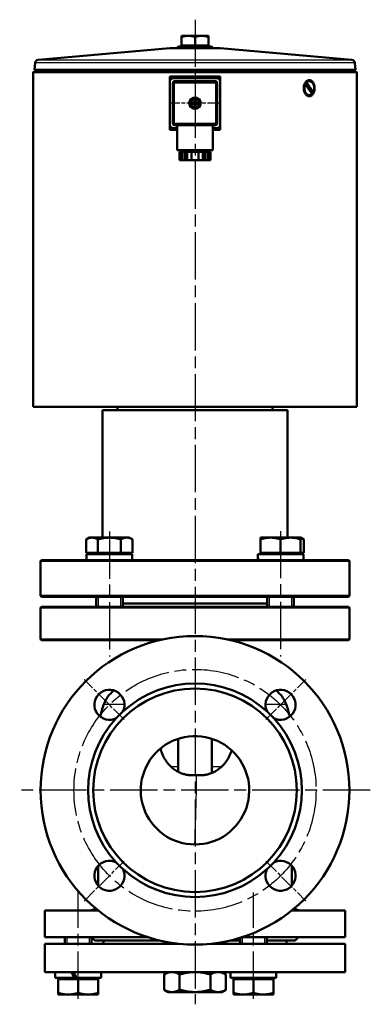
# Model space of a CAD drawing. Header units: millimetres. Extents: x 75 to 873, y 253 to 1203.
# Tile 4 of 4: x 663 to 873, y 612 to 1203. Entities that reach past the tile are written whole.
import ezdxf

# ---------------------------------------------------------------- set-up
doc = ezdxf.new("R2010")
doc.units = ezdxf.units.MM
doc.header["$LTSCALE"] = 5
doc.linetypes.add('CHAIN', pattern=[0.3543, 0.2362, -0.0295, 0.0591, -0.0295])
for name, color, linetype, lineweight in [('Gewinde(DIN)', 3, 'Continuous', 25), ('Mittellinie(DIN)', 4, 'CHAIN', 25), ('Mittelpunktmarkierung(DIN)', 4, 'CHAIN', 25), ('Sichtbare Kanten(DIN)', 7, 'Continuous', 50), ('Sichtbare tangentiale Kanten(DIN)', 3, 'Continuous', 25)]:
    doc.layers.add(name, color=color, linetype=linetype, lineweight=lineweight)

msp = doc.modelspace()

# ---------------------------------------------------------------- linework, layer by layer
at = {"layer": 'Gewinde(DIN)'}
for p, q in [((709.98, 856.78), (709.98, 850.78)), ((723.57, 850.78), (723.57, 856.78)), ((812.51, 856.78), (812.51, 850.78)), ((826.1, 850.78), (826.1, 856.78)), ((691.24, 652.78), (691.24, 648.78)), ((704.83, 648.78), (704.83, 652.78)), ((796.24, 652.68), (796.24, 648.78)), ((809.83, 648.78), (809.83, 652.78))]:
    msp.add_line(p, q, dxfattribs=at)
at = {"layer": 'Mittellinie(DIN)', "linetype": 'CHAIN', "ltscale": 23.990969}
for p, q in [((716.77, 895.98), (716.77, 821.01)), ((819.3, 896.2), (819.3, 821.01)), ((698.04, 615.78), (698.04, 679.55)), ((803.04, 615.78), (803.04, 679.55))]:
    msp.add_line(p, q, dxfattribs=at)
msp.add_circle((768.04, 740.78), 72.5, dxfattribs=at)
at = {"layer": 'Mittelpunktmarkierung(DIN)', "linetype": 'CHAIN', "ltscale": 23.990969}
for p, q in [((768.04, 1202.84), (768.04, 612.44)), ((873.04, 740.78), (663.04, 740.78))]:
    msp.add_line(p, q, dxfattribs=at)
at = {"layer": 'Mittelpunktmarkierung(DIN)', "linetype": 'CHAIN', "ltscale": 6.978282}
for p, q in [((768.04, 1168.48), (768.04, 1137.08)), ((783.74, 1152.78), (752.34, 1152.78))]:
    msp.add_line(p, q, dxfattribs=at)
at = {"layer": 'Mittelpunktmarkierung(DIN)', "linetype": 'CHAIN', "ltscale": 7.55611}
for p, q in [((725.61, 783.21), (701.57, 807.25)), ((810.46, 783.21), (834.51, 807.25)), ((701.57, 674.31), (725.61, 698.35)), ((810.46, 698.35), (834.51, 674.31))]:
    msp.add_line(p, q, dxfattribs=at)
at = {"layer": 'Sichtbare Kanten(DIN)'}
for p, q in [((760.04, 1192.47), (760.04, 1193.19)), ((764.04, 1193.19), (760.04, 1193.19)), ((772.04, 1193.19), (764.04, 1193.19)), ((776.04, 1193.19), (772.04, 1193.19)), ((776.04, 1193.19), (776.04, 1192.47)), ((758.12, 1186.78), (757.54, 1185.78)), ((758.12, 1186.78), (777.96, 1186.78)), ((760.04, 1187.39), (760.04, 1192.47)), ((768.04, 1187.39), (760.04, 1187.39)), ((760.72, 1187.39), (760.72, 1186.78)), ((768.04, 1187.39), (768.04, 1192.47)), ((776.04, 1187.39), (768.04, 1187.39)), ((775.35, 1187.39), (775.35, 1186.78)), ((776.04, 1187.39), (776.04, 1192.47)), ((777.96, 1186.78), (778.54, 1185.78)), ((752.95, 1185.78), (674.05, 1178.79)), ((753.13, 1185.78), (782.95, 1185.78)), ((783.13, 1185.78), (862.03, 1178.79)), ((672.23, 1176.93), (671.94, 1172.78)), ((863.85, 1176.93), (864.14, 1172.78)), ((671.69, 1171.78), (671.19, 1171.28)), ((864.89, 1171.28), (671.19, 1171.28)), ((671.19, 970.78), (671.19, 1171.28)), ((671.69, 1171.78), (864.39, 1171.78)), ((671.94, 1172.78), (864.14, 1172.78)), ((672.94, 1172.72), (671.94, 1172.78)), ((672.94, 1172.72), (863.14, 1172.72)), ((673.54, 1172.72), (673.54, 1171.78)), ((862.54, 1172.72), (862.54, 1171.78)), ((863.14, 1172.72), (864.14, 1172.78)), ((864.39, 1171.78), (864.89, 1171.28)), ((864.89, 970.78), (864.89, 1171.28)), ((783.04, 1168.78), (753.04, 1168.78)), ((753.04, 1165.78), (753.04, 1168.78)), ((753.04, 1165.78), (753.04, 1139.78)), ((754.79, 1165.03), (754.79, 1140.53)), ((781.04, 1167.78), (755.04, 1167.78)), ((780.29, 1166.03), (755.79, 1166.03)), ((781.29, 1140.53), (781.29, 1165.03)), ((783.04, 1168.78), (783.04, 1165.78)), ((783.04, 1139.78), (783.04, 1165.78)), ((834.03, 1164.13), (833.67, 1164.13)), ((838.2, 1158.35), (834.03, 1164.13)), ((837.61, 1160), (834.27, 1164.64)), ((834.42, 1165.21), (834.77, 1165.21)), ((834.77, 1165.21), (838.95, 1159.43)), ((836.49, 1165.98), (836.13, 1165.98)), ((836.49, 1157.58), (836.13, 1157.58)), ((838.95, 1159.43), (838.59, 1159.43)), ((765.31, 1153.13), (765.71, 1153.13)), ((765.71, 1152.43), (765.31, 1152.43)), ((765.71, 1153.13), (767.69, 1153.13)), ((767.69, 1152.43), (765.71, 1152.43)), ((767.69, 1155.1), (767.69, 1155.51)), ((767.69, 1153.13), (767.69, 1155.1)), ((767.69, 1150.46), (767.69, 1152.43)), ((768.39, 1155.51), (768.39, 1155.1)), ((768.39, 1155.1), (768.39, 1153.13)), ((768.39, 1153.13), (770.36, 1153.13)), ((768.39, 1152.43), (768.39, 1150.46)), ((770.36, 1152.43), (768.39, 1152.43)), ((770.36, 1153.13), (770.77, 1153.13)), ((770.77, 1152.43), (770.36, 1152.43)), ((767.69, 1150.05), (767.69, 1150.46)), ((768.39, 1150.46), (768.39, 1150.05)), ((753.04, 1136.78), (753.04, 1139.78)), ((755.79, 1139.53), (768.04, 1139.53)), ((757.29, 1139.53), (757.29, 1124.53)), ((768.04, 1139.53), (780.29, 1139.53)), ((778.79, 1139.53), (778.79, 1124.53)), ((783.04, 1139.78), (783.04, 1136.78)), ((753.04, 1136.78), (757.29, 1136.78)), ((755.04, 1137.78), (757.29, 1137.78)), ((778.79, 1137.78), (781.04, 1137.78)), ((778.79, 1136.78), (783.04, 1136.78)), ((778.79, 1124.53), (757.29, 1124.53)), ((760.11, 1123.53), (758.8, 1123.53)), ((758.8, 1123.53), (758.8, 1118.53)), ((760.54, 1123.53), (760.11, 1123.53)), ((760.11, 1118.53), (760.11, 1123.53)), ((762.11, 1123.53), (760.54, 1123.53)), ((760.54, 1118.53), (760.54, 1123.53)), ((761.04, 1124.53), (761.04, 1123.53)), ((763.42, 1123.53), (762.11, 1123.53)), ((762.11, 1123.53), (762.11, 1118.53)), ((766.04, 1123.53), (763.42, 1123.53)), ((763.42, 1123.53), (763.42, 1118.53)), ((770.04, 1123.53), (766.04, 1123.53)), ((766.04, 1118.53), (766.04, 1123.53)), ((772.66, 1123.53), (770.04, 1123.53)), ((770.04, 1123.53), (770.04, 1118.53)), ((773.97, 1123.53), (772.66, 1123.53)), ((772.66, 1123.53), (772.66, 1118.53)), ((775.53, 1123.53), (773.97, 1123.53)), ((773.97, 1118.53), (773.97, 1123.53)), ((775.04, 1124.53), (775.04, 1123.53)), ((775.97, 1123.53), (775.53, 1123.53)), ((775.53, 1118.53), (775.53, 1123.53)), ((777.28, 1123.53), (775.97, 1123.53)), ((775.97, 1123.53), (775.97, 1118.53)), ((777.28, 1123.53), (777.28, 1118.53)), ((758.8, 1118.53), (760.11, 1118.53)), ((760.54, 1118.53), (760.11, 1118.53)), ((762.11, 1118.53), (760.54, 1118.53)), ((762.11, 1118.53), (763.42, 1118.53)), ((763.42, 1118.53), (766.04, 1118.53)), ((770.04, 1118.53), (766.04, 1118.53)), ((770.04, 1118.53), (772.66, 1118.53)), ((772.66, 1118.53), (773.97, 1118.53)), ((775.53, 1118.53), (773.97, 1118.53)), ((775.97, 1118.53), (775.53, 1118.53)), ((775.97, 1118.53), (777.28, 1118.53)), ((671.19, 970.78), (864.89, 970.78)), ((823.54, 968.78), (712.54, 968.78)), ((712.54, 968.78), (712.54, 892.28)), ((721.54, 970.78), (721.54, 968.78)), ((814.54, 970.78), (814.54, 968.78)), ((823.54, 968.78), (823.54, 892.28)), ((704.77, 892.28), (702.92, 891.21)), ((706.38, 892.28), (704.77, 892.28)), ((716.77, 892.28), (706.38, 892.28)), ((727.17, 892.28), (716.77, 892.28)), ((728.77, 892.28), (727.17, 892.28)), ((728.77, 892.28), (730.63, 891.21)), ((807.3, 891.21), (807.3, 892.28)), ((813.3, 892.28), (807.3, 892.28)), ((825.3, 892.28), (813.3, 892.28)), ((831.3, 892.28), (825.3, 892.28)), ((831.3, 892.28), (831.3, 891.21)), ((831.3, 892.28), (833.16, 891.21)), ((702.92, 883.08), (702.92, 891.21)), ((709.84, 883.08), (709.84, 891.21)), ((723.7, 883.08), (723.7, 891.21)), ((730.63, 883.08), (730.63, 891.21)), ((807.3, 883.08), (807.3, 891.21)), ((819.3, 883.08), (819.3, 891.21)), ((831.3, 883.08), (831.3, 891.21)), ((833.16, 883.08), (833.16, 891.21)), ((709.84, 883.08), (702.92, 883.08)), ((730.47, 882.28), (703.07, 882.28)), ((703.07, 882.28), (703.07, 878.78)), ((705.77, 883.08), (705.77, 882.28)), ((723.7, 883.08), (709.84, 883.08)), ((730.63, 883.08), (723.7, 883.08)), ((727.77, 883.08), (727.77, 882.28)), ((730.47, 882.28), (730.47, 878.78)), ((805.6, 881.07), (805.6, 878.78)), ((833, 882.28), (805.62, 882.28)), ((819.3, 883.08), (807.3, 883.08)), ((808.3, 883.08), (808.3, 882.28)), ((831.3, 883.08), (819.3, 883.08)), ((830.3, 883.08), (830.3, 882.28)), ((833.16, 883.08), (831.3, 883.08)), ((833, 882.28), (833, 878.78)), ((676.04, 878.78), (675.54, 878.28)), ((860.54, 878.28), (675.54, 878.28)), ((675.54, 857.28), (675.54, 878.28)), ((676.04, 878.78), (860.04, 878.78)), ((860.04, 878.78), (860.54, 878.28)), ((860.54, 857.28), (860.54, 878.28)), ((675.54, 857.28), (860.54, 857.28)), ((676.04, 856.78), (675.54, 857.28)), ((860.04, 856.78), (676.04, 856.78)), ((708.77, 856.78), (708.77, 850.78)), ((724.77, 856.78), (724.77, 850.78)), ((811.3, 856.78), (811.3, 850.78)), ((827.3, 856.78), (827.3, 850.78)), ((860.04, 856.78), (860.54, 857.28)), ((676.04, 850.78), (675.54, 850.28)), ((860.54, 850.28), (675.54, 850.28)), ((675.54, 831.28), (675.54, 850.28)), ((676.04, 850.78), (860.04, 850.78)), ((811.3, 852.78), (724.77, 852.78)), ((860.04, 850.78), (860.54, 850.28)), ((860.54, 831.28), (860.54, 850.28)), ((675.54, 831.28), (748.91, 831.28)), ((676.04, 830.78), (675.54, 831.28)), ((746.68, 830.78), (676.04, 830.78)), ((744.79, 830.78), (744.79, 830.31)), ((787.17, 831.28), (860.54, 831.28)), ((860.04, 830.78), (789.4, 830.78)), ((791.29, 830.78), (791.29, 830.31)), ((860.04, 830.78), (860.54, 831.28)), ((758.04, 771.7), (758.04, 751.78)), ((778.04, 771.7), (778.04, 751.09)), ((765.73, 749.78), (768.8, 749.78)), ((768.8, 749.78), (771.79, 749.78)), ((710.04, 683.54), (710.04, 695.48)), ((826.04, 683.54), (826.04, 695.48)), ((678.04, 668.78), (709.97, 668.78)), ((678.04, 668.78), (678.04, 652.78)), ((826.11, 668.78), (858.04, 668.78)), ((858.04, 668.78), (858.04, 652.78)), ((678.04, 652.78), (739.54, 652.78)), ((690.04, 648.78), (690.04, 652.78)), ((708.04, 650.78), (706.04, 652.78)), ((706.04, 648.78), (706.04, 652.78)), ((708.04, 650.78), (746.68, 650.78)), ((713.14, 648.78), (713.14, 650.78)), ((789.4, 650.78), (795.04, 650.78)), ((795.04, 648.78), (795.04, 652.31)), ((796.54, 652.78), (858.04, 652.78)), ((811.04, 648.78), (811.04, 652.78)), ((811.04, 650.78), (828.04, 650.78)), ((822.94, 648.78), (822.94, 650.78)), ((828.04, 650.78), (830.04, 652.78)), ((678.04, 648.78), (758.43, 648.78)), ((678.04, 631.78), (678.04, 648.78)), ((777.64, 648.78), (858.04, 648.78)), ((858.04, 631.78), (858.04, 648.78)), ((678.04, 631.78), (858.04, 631.78)), ((684.34, 631.78), (684.34, 628.28)), ((711.74, 631.78), (711.74, 628.28)), ((752.04, 631.78), (749.56, 630.35)), ((784.04, 631.78), (786.51, 630.35)), ((789.34, 631.78), (789.34, 628.28)), ((816.74, 631.78), (816.74, 628.28)), ((695.8, 628.28), (684.34, 628.28)), ((686.04, 627.48), (698.04, 627.48)), ((686.04, 627.48), (686.04, 619.35)), ((686.79, 627.48), (686.79, 628.28)), ((696.44, 628.28), (695.8, 628.28)), ((697.21, 628.28), (696.44, 628.28)), ((711.74, 628.28), (697.21, 628.28)), ((698.04, 627.48), (710.04, 627.48)), ((698.04, 627.48), (698.04, 619.35)), ((709.28, 627.48), (709.28, 628.28)), ((710.04, 627.48), (710.04, 619.35)), ((749.56, 621.21), (749.56, 630.35)), ((758.8, 621.21), (758.8, 630.35)), ((777.28, 621.21), (777.28, 630.35)), ((786.51, 621.21), (786.51, 630.35)), ((816.74, 628.28), (789.34, 628.28)), ((791.04, 627.48), (791.04, 619.35)), ((791.04, 627.48), (803.04, 627.48)), ((791.79, 627.48), (791.79, 628.28)), ((803.04, 627.48), (803.04, 619.35)), ((803.04, 627.48), (815.04, 627.48)), ((814.28, 627.48), (814.28, 628.28)), ((815.04, 627.48), (815.04, 619.35)), ((752.04, 619.78), (749.56, 621.21)), ((784.04, 619.78), (786.51, 621.21)), ((686.04, 618.28), (686.04, 619.35)), ((686.04, 618.28), (692.04, 618.28)), ((692.04, 618.28), (704.04, 618.28)), ((704.04, 618.28), (710.04, 618.28)), ((710.04, 619.35), (710.04, 618.28)), ((752.04, 619.78), (754.18, 619.78)), ((754.18, 619.78), (768.04, 619.78)), ((768.04, 619.78), (781.89, 619.78)), ((781.89, 619.78), (784.04, 619.78)), ((791.04, 618.28), (791.04, 619.35)), ((791.04, 618.28), (797.04, 618.28)), ((797.04, 618.28), (809.04, 618.28)), ((809.04, 618.28), (815.04, 618.28)), ((815.04, 619.35), (815.04, 618.28))]:
    msp.add_line(p, q, dxfattribs=at)
at = {"layer": 'Sichtbare Kanten(DIN)', "flags": 128}
for points in [[(764.04, 1193.19), (763.88, 1193.18), (763.72, 1193.18), (763.56, 1193.17), (763.4, 1193.17), (763.24, 1193.15), (763.08, 1193.14), (762.92, 1193.13), (762.76, 1193.11), (762.6, 1193.09), (762.44, 1193.06), (762.27, 1193.04), (762.11, 1193.01), (761.95, 1192.98), (761.78, 1192.95), (761.62, 1192.91), (761.45, 1192.87), (761.28, 1192.83), (761.11, 1192.79), (760.93, 1192.74), (760.76, 1192.69), (760.58, 1192.64), (760.4, 1192.59), (760.22, 1192.53), (760.04, 1192.47)], [(768.04, 1192.47), (767.85, 1192.53), (767.67, 1192.59), (767.49, 1192.64), (767.32, 1192.69), (767.14, 1192.74), (766.97, 1192.79), (766.8, 1192.83), (766.63, 1192.87), (766.46, 1192.91), (766.29, 1192.95), (766.13, 1192.98), (765.97, 1193.01), (765.8, 1193.04), (765.64, 1193.06), (765.48, 1193.09), (765.32, 1193.11), (765.16, 1193.13), (765, 1193.14), (764.84, 1193.15), (764.68, 1193.17), (764.52, 1193.17), (764.36, 1193.18), (764.2, 1193.18), (764.04, 1193.19)], [(772.04, 1193.19), (771.88, 1193.18), (771.72, 1193.18), (771.56, 1193.17), (771.4, 1193.17), (771.24, 1193.15), (771.08, 1193.14), (770.92, 1193.13), (770.76, 1193.11), (770.6, 1193.09), (770.44, 1193.06), (770.27, 1193.04), (770.11, 1193.01), (769.95, 1192.98), (769.78, 1192.95), (769.62, 1192.91), (769.45, 1192.87), (769.28, 1192.83), (769.11, 1192.79), (768.93, 1192.74), (768.76, 1192.69), (768.58, 1192.64), (768.4, 1192.59), (768.22, 1192.53), (768.04, 1192.47)], [(776.04, 1192.47), (775.85, 1192.53), (775.67, 1192.59), (775.49, 1192.64), (775.32, 1192.69), (775.14, 1192.74), (774.97, 1192.79), (774.8, 1192.83), (774.63, 1192.87), (774.46, 1192.91), (774.29, 1192.95), (774.13, 1192.98), (773.97, 1193.01), (773.8, 1193.04), (773.64, 1193.06), (773.48, 1193.09), (773.32, 1193.11), (773.16, 1193.13), (773, 1193.14), (772.84, 1193.15), (772.68, 1193.17), (772.52, 1193.17), (772.36, 1193.18), (772.2, 1193.18), (772.04, 1193.19)], [(836.52, 1157.03), (836.1, 1157.07), (835.67, 1157.19), (835.24, 1157.4), (834.84, 1157.68), (834.48, 1158.04), (834.15, 1158.44), (833.87, 1158.9), (833.62, 1159.41), (833.42, 1159.98), (833.28, 1160.57), (833.19, 1161.18), (833.16, 1161.78), (833.19, 1162.38), (833.28, 1162.99), (833.42, 1163.58), (833.62, 1164.15), (833.87, 1164.66), (834.15, 1165.12), (834.48, 1165.52), (834.84, 1165.88), (835.24, 1166.16), (835.67, 1166.37), (836.1, 1166.49), (836.52, 1166.53)], [(834.27, 1164.64), (834.27, 1164.66), (834.28, 1164.68), (834.28, 1164.7), (834.29, 1164.73), (834.3, 1164.75), (834.3, 1164.77), (834.31, 1164.79), (834.31, 1164.82), (834.32, 1164.84), (834.33, 1164.86), (834.33, 1164.89), (834.34, 1164.91), (834.35, 1164.93), (834.35, 1164.96), (834.36, 1164.98), (834.36, 1165.01), (834.37, 1165.03), (834.38, 1165.06), (834.38, 1165.08), (834.39, 1165.11), (834.4, 1165.13), (834.41, 1165.16), (834.41, 1165.18), (834.42, 1165.21)], [(836.52, 1166.53), (836.94, 1166.49), (837.37, 1166.37), (837.78, 1166.16), (838.16, 1165.88), (838.51, 1165.52), (838.81, 1165.12), (839.08, 1164.66), (839.31, 1164.15), (839.49, 1163.58), (839.62, 1162.99), (839.7, 1162.38), (839.72, 1161.78), (839.7, 1161.18), (839.62, 1160.57), (839.49, 1159.98), (839.31, 1159.41), (839.08, 1158.9), (838.81, 1158.44), (838.51, 1158.04), (838.16, 1157.68), (837.78, 1157.4), (837.37, 1157.19), (836.94, 1157.07), (836.52, 1157.03)], [(838.59, 1159.43), (838.55, 1159.45), (838.5, 1159.48), (838.46, 1159.5), (838.41, 1159.53), (838.37, 1159.56), (838.33, 1159.58), (838.29, 1159.61), (838.24, 1159.63), (838.2, 1159.66), (838.16, 1159.68), (838.12, 1159.7), (838.08, 1159.73), (838.04, 1159.75), (838, 1159.77), (837.96, 1159.8), (837.92, 1159.82), (837.88, 1159.84), (837.84, 1159.87), (837.8, 1159.89), (837.76, 1159.91), (837.73, 1159.93), (837.69, 1159.95), (837.65, 1159.98), (837.61, 1160)], [(706.38, 892.28), (706.24, 892.28), (706.1, 892.27), (705.96, 892.26), (705.83, 892.25), (705.69, 892.23), (705.55, 892.21), (705.41, 892.19), (705.27, 892.16), (705.13, 892.13), (704.99, 892.1), (704.85, 892.06), (704.71, 892.02), (704.57, 891.97), (704.43, 891.92), (704.28, 891.87), (704.14, 891.81), (703.99, 891.75), (703.84, 891.69), (703.69, 891.62), (703.54, 891.54), (703.39, 891.47), (703.23, 891.38), (703.08, 891.3), (702.92, 891.21)], [(709.84, 891.21), (709.69, 891.3), (709.53, 891.38), (709.37, 891.47), (709.22, 891.54), (709.07, 891.62), (708.92, 891.69), (708.77, 891.75), (708.62, 891.81), (708.48, 891.87), (708.33, 891.92), (708.19, 891.97), (708.05, 892.02), (707.91, 892.06), (707.77, 892.1), (707.63, 892.13), (707.49, 892.16), (707.35, 892.19), (707.21, 892.21), (707.07, 892.23), (706.93, 892.25), (706.8, 892.26), (706.66, 892.27), (706.52, 892.28), (706.38, 892.28)], [(716.77, 892.28), (716.5, 892.28), (716.22, 892.27), (715.94, 892.26), (715.67, 892.25), (715.39, 892.23), (715.11, 892.21), (714.83, 892.19), (714.56, 892.16), (714.28, 892.13), (714, 892.1), (713.72, 892.06), (713.44, 892.02), (713.15, 891.97), (712.87, 891.92), (712.58, 891.87), (712.29, 891.81), (711.99, 891.75), (711.7, 891.69), (711.4, 891.62), (711.09, 891.54), (710.79, 891.47), (710.48, 891.38), (710.16, 891.3), (709.84, 891.21)], [(723.7, 891.21), (723.38, 891.3), (723.07, 891.38), (722.76, 891.47), (722.45, 891.54), (722.15, 891.62), (721.85, 891.69), (721.55, 891.75), (721.26, 891.81), (720.97, 891.87), (720.68, 891.92), (720.39, 891.97), (720.11, 892.02), (719.83, 892.06), (719.55, 892.1), (719.27, 892.13), (718.99, 892.16), (718.71, 892.19), (718.43, 892.21), (718.16, 892.23), (717.88, 892.25), (717.6, 892.26), (717.33, 892.27), (717.05, 892.28), (716.77, 892.28)], [(727.17, 892.28), (727.03, 892.28), (726.89, 892.27), (726.75, 892.26), (726.61, 892.25), (726.47, 892.23), (726.33, 892.21), (726.2, 892.19), (726.06, 892.16), (725.92, 892.13), (725.78, 892.1), (725.64, 892.06), (725.5, 892.02), (725.35, 891.97), (725.21, 891.92), (725.07, 891.87), (724.92, 891.81), (724.78, 891.75), (724.63, 891.69), (724.48, 891.62), (724.33, 891.54), (724.17, 891.47), (724.02, 891.38), (723.86, 891.3), (723.7, 891.21)], [(730.63, 891.21), (730.47, 891.3), (730.31, 891.38), (730.16, 891.47), (730, 891.54), (729.85, 891.62), (729.7, 891.69), (729.56, 891.75), (729.41, 891.81), (729.26, 891.87), (729.12, 891.92), (728.98, 891.97), (728.83, 892.02), (728.69, 892.06), (728.55, 892.1), (728.41, 892.13), (728.27, 892.16), (728.13, 892.19), (728, 892.21), (727.86, 892.23), (727.72, 892.25), (727.58, 892.26), (727.44, 892.27), (727.3, 892.28), (727.17, 892.28)], [(813.3, 892.28), (813.06, 892.28), (812.82, 892.27), (812.58, 892.26), (812.34, 892.25), (812.1, 892.23), (811.87, 892.21), (811.63, 892.19), (811.38, 892.16), (811.14, 892.13), (810.9, 892.1), (810.66, 892.06), (810.41, 892.02), (810.17, 891.97), (809.92, 891.92), (809.67, 891.87), (809.42, 891.81), (809.16, 891.75), (808.91, 891.69), (808.65, 891.62), (808.39, 891.54), (808.12, 891.47), (807.85, 891.38), (807.58, 891.3), (807.3, 891.21)], [(819.3, 891.21), (819.03, 891.3), (818.76, 891.38), (818.49, 891.47), (818.22, 891.54), (817.96, 891.62), (817.7, 891.69), (817.44, 891.75), (817.19, 891.81), (816.94, 891.87), (816.69, 891.92), (816.44, 891.97), (816.19, 892.02), (815.95, 892.06), (815.71, 892.1), (815.46, 892.13), (815.22, 892.16), (814.98, 892.19), (814.74, 892.21), (814.5, 892.23), (814.26, 892.25), (814.02, 892.26), (813.78, 892.27), (813.54, 892.28), (813.3, 892.28)], [(825.3, 892.28), (825.06, 892.28), (824.82, 892.27), (824.58, 892.26), (824.34, 892.25), (824.1, 892.23), (823.87, 892.21), (823.63, 892.19), (823.38, 892.16), (823.14, 892.13), (822.9, 892.1), (822.66, 892.06), (822.41, 892.02), (822.17, 891.97), (821.92, 891.92), (821.67, 891.87), (821.42, 891.81), (821.16, 891.75), (820.91, 891.69), (820.65, 891.62), (820.39, 891.54), (820.12, 891.47), (819.85, 891.38), (819.58, 891.3), (819.3, 891.21)], [(831.3, 891.21), (831.03, 891.3), (830.76, 891.38), (830.49, 891.47), (830.22, 891.54), (829.96, 891.62), (829.7, 891.69), (829.44, 891.75), (829.19, 891.81), (828.94, 891.87), (828.69, 891.92), (828.44, 891.97), (828.19, 892.02), (827.95, 892.06), (827.71, 892.1), (827.46, 892.13), (827.22, 892.16), (826.98, 892.19), (826.74, 892.21), (826.5, 892.23), (826.26, 892.25), (826.02, 892.26), (825.78, 892.27), (825.54, 892.28), (825.3, 892.28)], [(833.16, 891.21), (833.08, 891.26), (832.99, 891.3), (832.91, 891.35), (832.83, 891.39), (832.75, 891.43), (832.67, 891.47), (832.59, 891.51), (832.51, 891.55), (832.43, 891.59), (832.36, 891.63), (832.28, 891.66), (832.2, 891.7), (832.13, 891.73), (832.05, 891.77), (831.97, 891.8), (831.9, 891.83), (831.82, 891.86), (831.75, 891.89), (831.67, 891.91), (831.6, 891.94), (831.52, 891.97), (831.45, 891.99), (831.38, 892.01), (831.3, 892.04)], [(768.04, 708.28), (765.52, 708.38), (763.02, 708.67), (760.54, 709.16), (758.12, 709.83), (755.75, 710.69), (753.45, 711.74), (751.25, 712.96), (749.14, 714.34), (747.15, 715.88), (745.28, 717.58), (743.55, 719.41), (741.97, 721.37), (740.55, 723.45), (739.28, 725.63), (738.2, 727.91), (737.29, 730.26), (736.57, 732.67), (736.03, 735.14), (735.69, 737.63), (735.54, 740.15), (735.59, 742.67), (735.84, 745.18), (736.28, 747.66), (736.9, 750.1), (737.72, 752.49), (738.72, 754.8), (739.89, 757.03), (741.24, 759.16), (742.74, 761.18), (744.4, 763.08), (746.2, 764.85), (748.13, 766.47), (750.18, 767.93), (752.34, 769.23), (754.59, 770.37), (756.92, 771.32), (759.32, 772.09), (761.78, 772.67), (764.27, 773.06), (766.78, 773.25), (769.3, 773.25), (771.81, 773.06), (774.3, 772.67), (776.75, 772.09), (779.15, 771.32), (781.49, 770.37), (783.74, 769.23), (785.9, 767.93), (787.95, 766.47), (789.88, 764.85), (791.68, 763.08), (793.33, 761.18), (794.84, 759.16), (796.18, 757.03), (797.36, 754.8), (798.36, 752.49), (799.17, 750.1), (799.8, 747.66), (800.24, 745.18), (800.48, 742.67), (800.53, 740.15), (800.38, 737.63), (800.04, 735.14), (799.51, 732.67), (798.79, 730.26), (797.88, 727.91), (796.79, 725.63), (795.53, 723.45), (794.11, 721.37), (792.52, 719.41), (790.8, 717.58), (788.93, 715.88), (786.94, 714.34), (784.83, 712.96), (782.62, 711.74), (780.33, 710.69), (777.96, 709.83), (775.53, 709.16), (773.06, 708.67), (770.56, 708.38), (768.04, 708.28)], [(747.41, 765.89), (747.53, 765.37), (747.67, 764.85), (747.82, 764.33), (747.98, 763.82), (748.15, 763.31), (748.34, 762.81), (748.54, 762.31), (748.75, 761.82), (748.98, 761.33), (749.21, 760.85), (749.46, 760.37), (749.72, 759.91), (749.99, 759.44), (750.27, 758.99), (750.57, 758.54), (750.87, 758.09), (751.19, 757.66), (751.51, 757.23), (751.85, 756.81), (752.2, 756.4), (752.56, 756), (752.92, 755.61), (753.3, 755.23), (753.68, 754.85)], [(783.96, 754.85), (784.31, 755.19), (784.65, 755.54), (784.99, 755.89), (785.32, 756.25), (785.64, 756.62), (785.95, 757), (786.25, 757.38), (786.55, 757.77), (786.84, 758.16), (787.11, 758.57), (787.38, 758.97), (787.64, 759.39), (787.89, 759.81), (788.13, 760.23), (788.36, 760.66), (788.59, 761.1), (788.8, 761.54), (789, 761.99), (789.19, 762.44), (789.37, 762.89), (789.55, 763.35), (789.71, 763.81), (789.86, 764.27), (790, 764.74)], [(753.68, 754.85), (754.22, 754.36), (754.77, 753.9), (755.34, 753.46), (755.92, 753.04), (756.52, 752.65), (757.12, 752.28), (757.73, 751.94), (758.35, 751.63), (758.95, 751.35), (759.54, 751.1), (760.13, 750.87), (760.7, 750.68), (761.25, 750.5), (761.78, 750.36), (762.3, 750.23), (762.78, 750.12), (763.25, 750.03), (763.7, 749.96), (764.12, 749.9), (764.51, 749.85), (764.87, 749.82), (765.2, 749.8), (765.49, 749.78), (765.73, 749.78)], [(771.79, 749.78), (772.09, 749.79), (772.43, 749.8), (772.79, 749.83), (773.16, 749.87), (773.56, 749.91), (773.99, 749.98), (774.46, 750.06), (774.95, 750.16), (775.48, 750.28), (776.03, 750.42), (776.61, 750.59), (777.2, 750.78), (777.8, 751), (778.4, 751.24), (778.99, 751.5), (779.58, 751.79), (780.16, 752.09), (780.74, 752.42), (781.3, 752.78), (781.86, 753.15), (782.4, 753.54), (782.94, 753.96), (783.45, 754.4), (783.96, 754.85)], [(754.18, 631.78), (754, 631.78), (753.81, 631.77), (753.63, 631.76), (753.44, 631.74), (753.26, 631.72), (753.07, 631.69), (752.89, 631.66), (752.7, 631.62), (752.52, 631.58), (752.33, 631.54), (752.15, 631.49), (751.96, 631.43), (751.77, 631.37), (751.58, 631.3), (751.38, 631.23), (751.19, 631.16), (751, 631.07), (750.8, 630.99), (750.6, 630.9), (750.4, 630.8), (750.19, 630.69), (749.99, 630.59), (749.78, 630.47), (749.56, 630.35)], [(758.8, 630.35), (758.59, 630.47), (758.38, 630.59), (758.17, 630.69), (757.97, 630.8), (757.77, 630.9), (757.57, 630.99), (757.37, 631.07), (757.17, 631.16), (756.98, 631.23), (756.79, 631.3), (756.6, 631.37), (756.41, 631.43), (756.22, 631.49), (756.03, 631.54), (755.84, 631.58), (755.66, 631.62), (755.47, 631.66), (755.29, 631.69), (755.1, 631.72), (754.92, 631.74), (754.74, 631.76), (754.55, 631.77), (754.37, 631.78), (754.18, 631.78)], [(768.04, 631.78), (767.67, 631.78), (767.3, 631.77), (766.93, 631.76), (766.56, 631.74), (766.19, 631.72), (765.82, 631.69), (765.45, 631.66), (765.08, 631.62), (764.71, 631.58), (764.34, 631.54), (763.96, 631.49), (763.59, 631.43), (763.21, 631.37), (762.83, 631.3), (762.44, 631.23), (762.06, 631.16), (761.66, 631.07), (761.27, 630.99), (760.87, 630.9), (760.47, 630.8), (760.06, 630.69), (759.64, 630.59), (759.23, 630.47), (758.8, 630.35)], [(777.28, 630.35), (776.85, 630.47), (776.43, 630.59), (776.02, 630.69), (775.61, 630.8), (775.21, 630.9), (774.81, 630.99), (774.41, 631.07), (774.02, 631.16), (773.63, 631.23), (773.25, 631.3), (772.87, 631.37), (772.49, 631.43), (772.11, 631.49), (771.74, 631.54), (771.36, 631.58), (770.99, 631.62), (770.62, 631.66), (770.25, 631.69), (769.88, 631.72), (769.52, 631.74), (769.15, 631.76), (768.78, 631.77), (768.41, 631.78), (768.04, 631.78)], [(781.89, 631.78), (781.71, 631.78), (781.52, 631.77), (781.34, 631.76), (781.16, 631.74), (780.97, 631.72), (780.79, 631.69), (780.6, 631.66), (780.42, 631.62), (780.23, 631.58), (780.05, 631.54), (779.86, 631.49), (779.67, 631.43), (779.48, 631.37), (779.29, 631.3), (779.1, 631.23), (778.9, 631.16), (778.71, 631.07), (778.51, 630.99), (778.31, 630.9), (778.11, 630.8), (777.9, 630.69), (777.7, 630.59), (777.49, 630.47), (777.28, 630.35)], [(786.51, 630.35), (786.3, 630.47), (786.09, 630.59), (785.88, 630.69), (785.68, 630.8), (785.48, 630.9), (785.28, 630.99), (785.08, 631.07), (784.89, 631.16), (784.69, 631.23), (784.5, 631.3), (784.31, 631.37), (784.12, 631.43), (783.93, 631.49), (783.74, 631.54), (783.56, 631.58), (783.37, 631.62), (783.19, 631.66), (783, 631.69), (782.82, 631.72), (782.63, 631.74), (782.45, 631.76), (782.26, 631.77), (782.08, 631.78), (781.89, 631.78)], [(749.56, 621.21), (749.78, 621.09), (749.99, 620.97), (750.19, 620.86), (750.4, 620.76), (750.6, 620.66), (750.8, 620.57), (751, 620.49), (751.19, 620.4), (751.38, 620.33), (751.58, 620.26), (751.77, 620.19), (751.96, 620.13), (752.15, 620.07), (752.33, 620.02), (752.52, 619.98), (752.7, 619.94), (752.89, 619.9), (753.07, 619.87), (753.26, 619.84), (753.44, 619.82), (753.63, 619.8), (753.81, 619.79), (754, 619.78), (754.18, 619.78)], [(754.18, 619.78), (754.37, 619.78), (754.55, 619.79), (754.74, 619.8), (754.92, 619.82), (755.1, 619.84), (755.29, 619.87), (755.47, 619.9), (755.66, 619.94), (755.84, 619.98), (756.03, 620.02), (756.22, 620.07), (756.41, 620.13), (756.6, 620.19), (756.79, 620.26), (756.98, 620.33), (757.17, 620.4), (757.37, 620.49), (757.57, 620.57), (757.77, 620.66), (757.97, 620.76), (758.17, 620.86), (758.38, 620.97), (758.59, 621.09), (758.8, 621.21)], [(758.8, 621.21), (759.23, 621.09), (759.64, 620.97), (760.06, 620.86), (760.47, 620.76), (760.87, 620.66), (761.27, 620.57), (761.66, 620.49), (762.06, 620.4), (762.44, 620.33), (762.83, 620.26), (763.21, 620.19), (763.59, 620.13), (763.96, 620.07), (764.34, 620.02), (764.71, 619.98), (765.08, 619.94), (765.45, 619.9), (765.82, 619.87), (766.19, 619.84), (766.56, 619.82), (766.93, 619.8), (767.3, 619.79), (767.67, 619.78), (768.04, 619.78)], [(768.04, 619.78), (768.41, 619.78), (768.78, 619.79), (769.15, 619.8), (769.52, 619.82), (769.88, 619.84), (770.25, 619.87), (770.62, 619.9), (770.99, 619.94), (771.36, 619.98), (771.74, 620.02), (772.11, 620.07), (772.49, 620.13), (772.87, 620.19), (773.25, 620.26), (773.63, 620.33), (774.02, 620.4), (774.41, 620.49), (774.81, 620.57), (775.21, 620.66), (775.61, 620.76), (776.02, 620.86), (776.43, 620.97), (776.85, 621.09), (777.28, 621.21)], [(777.28, 621.21), (777.49, 621.09), (777.7, 620.97), (777.9, 620.86), (778.11, 620.76), (778.31, 620.66), (778.51, 620.57), (778.71, 620.49), (778.9, 620.4), (779.1, 620.33), (779.29, 620.26), (779.48, 620.19), (779.67, 620.13), (779.86, 620.07), (780.05, 620.02), (780.23, 619.98), (780.42, 619.94), (780.6, 619.9), (780.79, 619.87), (780.97, 619.84), (781.16, 619.82), (781.34, 619.8), (781.52, 619.79), (781.71, 619.78), (781.89, 619.78)], [(781.89, 619.78), (782.08, 619.78), (782.26, 619.79), (782.45, 619.8), (782.63, 619.82), (782.82, 619.84), (783, 619.87), (783.19, 619.9), (783.37, 619.94), (783.56, 619.98), (783.74, 620.02), (783.93, 620.07), (784.12, 620.13), (784.31, 620.19), (784.5, 620.26), (784.69, 620.33), (784.89, 620.4), (785.08, 620.49), (785.28, 620.57), (785.48, 620.66), (785.68, 620.76), (785.88, 620.86), (786.09, 620.97), (786.3, 621.09), (786.51, 621.21)], [(686.04, 619.35), (686.31, 619.26), (686.59, 619.18), (686.86, 619.09), (687.12, 619.02), (687.38, 618.94), (687.64, 618.87), (687.9, 618.81), (688.15, 618.75), (688.4, 618.69), (688.65, 618.64), (688.9, 618.59), (689.15, 618.54), (689.39, 618.5), (689.64, 618.46), (689.88, 618.43), (690.12, 618.4), (690.36, 618.37), (690.6, 618.35), (690.84, 618.33), (691.08, 618.31), (691.32, 618.3), (691.56, 618.29), (691.8, 618.28), (692.04, 618.28)], [(692.04, 618.28), (692.28, 618.28), (692.52, 618.29), (692.76, 618.3), (693, 618.31), (693.24, 618.33), (693.48, 618.35), (693.72, 618.37), (693.96, 618.4), (694.2, 618.43), (694.44, 618.46), (694.68, 618.5), (694.93, 618.54), (695.17, 618.59), (695.42, 618.64), (695.67, 618.69), (695.92, 618.75), (696.18, 618.81), (696.43, 618.87), (696.69, 618.94), (696.96, 619.02), (697.22, 619.09), (697.49, 619.18), (697.76, 619.26), (698.04, 619.35)], [(698.04, 619.35), (698.31, 619.26), (698.59, 619.18), (698.86, 619.09), (699.12, 619.02), (699.38, 618.94), (699.64, 618.87), (699.9, 618.81), (700.15, 618.75), (700.4, 618.69), (700.65, 618.64), (700.9, 618.59), (701.15, 618.54), (701.39, 618.5), (701.64, 618.46), (701.88, 618.43), (702.12, 618.4), (702.36, 618.37), (702.6, 618.35), (702.84, 618.33), (703.08, 618.31), (703.32, 618.3), (703.56, 618.29), (703.8, 618.28), (704.04, 618.28)], [(704.04, 618.28), (704.28, 618.28), (704.52, 618.29), (704.76, 618.3), (705, 618.31), (705.24, 618.33), (705.48, 618.35), (705.72, 618.37), (705.96, 618.4), (706.2, 618.43), (706.44, 618.46), (706.68, 618.5), (706.93, 618.54), (707.17, 618.59), (707.42, 618.64), (707.67, 618.69), (707.92, 618.75), (708.18, 618.81), (708.43, 618.87), (708.69, 618.94), (708.96, 619.02), (709.22, 619.09), (709.49, 619.18), (709.76, 619.26), (710.04, 619.35)], [(791.04, 619.35), (791.31, 619.26), (791.59, 619.18), (791.86, 619.09), (792.12, 619.02), (792.38, 618.94), (792.64, 618.87), (792.9, 618.81), (793.15, 618.75), (793.4, 618.69), (793.65, 618.64), (793.9, 618.59), (794.15, 618.54), (794.39, 618.5), (794.64, 618.46), (794.88, 618.43), (795.12, 618.4), (795.36, 618.37), (795.6, 618.35), (795.84, 618.33), (796.08, 618.31), (796.32, 618.3), (796.56, 618.29), (796.8, 618.28), (797.04, 618.28)], [(797.04, 618.28), (797.28, 618.28), (797.52, 618.29), (797.76, 618.3), (798, 618.31), (798.24, 618.33), (798.48, 618.35), (798.72, 618.37), (798.96, 618.4), (799.2, 618.43), (799.44, 618.46), (799.68, 618.5), (799.93, 618.54), (800.17, 618.59), (800.42, 618.64), (800.67, 618.69), (800.92, 618.75), (801.18, 618.81), (801.43, 618.87), (801.69, 618.94), (801.96, 619.02), (802.22, 619.09), (802.49, 619.18), (802.76, 619.26), (803.04, 619.35)], [(803.04, 619.35), (803.31, 619.26), (803.59, 619.18), (803.86, 619.09), (804.12, 619.02), (804.38, 618.94), (804.64, 618.87), (804.9, 618.81), (805.15, 618.75), (805.4, 618.69), (805.65, 618.64), (805.9, 618.59), (806.15, 618.54), (806.39, 618.5), (806.64, 618.46), (806.88, 618.43), (807.12, 618.4), (807.36, 618.37), (807.6, 618.35), (807.84, 618.33), (808.08, 618.31), (808.32, 618.3), (808.56, 618.29), (808.8, 618.28), (809.04, 618.28)], [(809.04, 618.28), (809.28, 618.28), (809.52, 618.29), (809.76, 618.3), (810, 618.31), (810.24, 618.33), (810.48, 618.35), (810.72, 618.37), (810.96, 618.4), (811.2, 618.43), (811.44, 618.46), (811.68, 618.5), (811.93, 618.54), (812.17, 618.59), (812.42, 618.64), (812.67, 618.69), (812.92, 618.75), (813.18, 618.81), (813.43, 618.87), (813.69, 618.94), (813.96, 619.02), (814.22, 619.09), (814.49, 619.18), (814.76, 619.26), (815.04, 619.35)]]:
    msp.add_lwpolyline(points, dxfattribs=at)
at = {"layer": 'Sichtbare Kanten(DIN)'}
for centre, radius in [((768.04, 1152.78), 3.45), ((768.04, 1152.78), 3.2), ((768.04, 740.78), 92.5), ((768.04, 740.78), 61)]:
    msp.add_circle(centre, radius, dxfattribs=at)
for centre, radius, start, end in [((753.13, 1183.78), 2, 90, 95.06318), ((782.95, 1183.78), 2, 84.93682, 90), ((674.23, 1176.79), 2, 95.06318, 176), ((861.85, 1176.79), 2, 4, 84.93682), ((755.04, 1165.78), 2, 90, 180), ((755.79, 1165.03), 1, 90, 180), ((780.29, 1165.03), 1, 0, 90), ((781.04, 1165.78), 2, 0, 90), ((768.04, 1152.78), 2.75, 172.68798, 187.31202), ((768.04, 1152.78), 2.75, 97.31202, 172.68798), ((768.04, 1152.78), 2.75, 187.31202, 262.68798), ((768.04, 1152.78), 2.75, 82.68798, 97.31202), ((768.04, 1152.78), 2.75, 7.31202, 82.68798), ((768.04, 1152.78), 2.75, 277.31202, 352.68798), ((768.04, 1152.78), 2.75, 352.68798, 7.31202), ((768.04, 1152.78), 2.75, 262.68798, 277.31202), ((755.04, 1139.78), 2, 180, 270), ((755.79, 1140.53), 1, 180, 270), ((780.29, 1140.53), 1, 270, 0), ((781.04, 1139.78), 2, 270, 0), ((768.04, 740.78), 64, 47.48829, 132.51171), ((716.77, 792.04), 9, 332.98277, 297.01723), ((730.39, 786.28), 18, 127.18575, 160.27537), ((819.3, 792.04), 9, 242.98277, 207.01723), ((805.69, 786.28), 18, 19.72463, 52.81425), ((768.04, 772.78), 58, 160.27537, 167.95018), ((768.04, 772.78), 58, 12.04982, 19.72463), ((768.04, 740.78), 64, 132.51171, 137.48829), ((768.04, 740.78), 64, 42.51171, 47.48829), ((768.04, 740.78), 64, 137.48829, 222.51171), ((768.04, 740.78), 64, 317.48829, 42.51171), ((716.77, 689.51), 9, 62.98277, 27.01723), ((768.04, 740.78), 64, 222.51171, 227.48829), ((819.3, 689.51), 9, 152.98277, 117.01723), ((768.04, 740.78), 64, 312.51171, 317.48829), ((768.04, 740.78), 64, 227.48829, 312.51171), ((705.04, 673.78), 5, 270, 312.19407), ((831.04, 673.78), 5, 227.80593, 270)]:
    msp.add_arc(centre, radius, start, end, dxfattribs=at)
for centre, major_axis, ratio, start_param, end_param in [((836.13, 1161.78), (0, -4.2), 0.707107, 4.117697, 6.283185), ((836.49, 1161.78), (0, -4.2), 0.707107, 4.117697, 6.897801), ((835.57, 1161.78), (0, 3.4), 0.707107, 0.571435, 0.806433), ((836.13, 1161.78), (0, 4.2), 0.707107, 0, 0.614616), ((836.49, 1161.78), (0, 4.2), 0.707107, 4.117697, 6.897801), ((835.57, 1161.78), (0, -3.4), 0.707107, 0.840975, 1.019286), ((819.3, 881.07), (0, 23.73), 0.57735, 1.519679, 1.66735), ((819.3, 883.49), (0, 23.73), 0.57735, 1.621913, 1.770719), ((698.04, 630.57), (-13.44, 23.68), 0.113052, 1.455623, 1.603293), ((698.04, 630.57), (-8.34, 14.69), 0.113052, 1.424294, 1.662752), ((698.04, 632.99), (-13.44, 23.68), 0.113052, 1.557857, 1.706662)]:
    msp.add_ellipse(centre, major_axis=major_axis, ratio=ratio, start_param=start_param, end_param=end_param, dxfattribs=at)
at = {"layer": 'Sichtbare tangentiale Kanten(DIN)'}
for p, q in [((783.13, 1185.78), (752.95, 1185.78)), ((863.85, 1176.93), (672.23, 1176.93)), ((674.05, 1178.79), (862.03, 1178.79)), ((755.79, 1165.03), (754.79, 1165.03)), ((755.79, 1166.03), (755.79, 1165.03)), ((755.79, 1140.53), (755.79, 1165.03)), ((755.79, 1165.03), (780.29, 1165.03)), ((780.29, 1165.03), (780.29, 1166.03)), ((781.29, 1165.03), (780.29, 1165.03)), ((780.29, 1165.03), (780.29, 1140.53)), ((754.79, 1140.53), (755.79, 1140.53)), ((755.79, 1140.53), (755.79, 1139.53)), ((780.29, 1140.53), (755.79, 1140.53)), ((780.29, 1140.53), (781.29, 1140.53)), ((780.29, 1139.53), (780.29, 1140.53)), ((713.44, 792.35), (725.77, 792.35)), ((810.31, 792.35), (822.64, 792.35)), ((758.04, 754.85), (753.68, 754.85)), ((783.96, 754.85), (778.04, 754.85))]:
    msp.add_line(p, q, dxfattribs=at)
at = {"layer": 'Sichtbare tangentiale Kanten(DIN)', "flags": 128}
msp.add_lwpolyline([(768.04, 708.28), (768.03, 708.35), (768.03, 708.47), (768.03, 708.64), (768.03, 708.85), (768.03, 709.11), (768.03, 709.42), (768.03, 709.77), (768.04, 710.18), (768.04, 710.65), (768.06, 711.24), (768.08, 711.95), (768.1, 712.77), (768.13, 713.69), (768.16, 714.7), (768.19, 715.79), (768.23, 716.96), (768.27, 718.2), (768.31, 719.5), (768.35, 720.85), (768.4, 722.24), (768.44, 723.67), (768.49, 725.12), (768.53, 726.59), (768.58, 728.08), (768.63, 729.57), (768.67, 731.05), (768.71, 732.52), (768.75, 733.96), (768.79, 735.38), (768.83, 736.76), (768.86, 738.1), (768.89, 739.38), (768.92, 740.59), (768.94, 741.74), (768.95, 742.81), (768.96, 743.8), (768.97, 744.69), (768.97, 745.47), (768.96, 746.15), (768.95, 746.73), (768.94, 747.28), (768.92, 747.79), (768.9, 748.26), (768.88, 748.7), (768.85, 749.09), (768.83, 749.45), (768.8, 749.78)], dxfattribs=at)
at = {"layer": 'Sichtbare tangentiale Kanten(DIN)'}
for start, end in [(98.56528, 171.43472), (188.56528, 261.43472), (8.56528, 81.43472), (278.56528, 351.43472)]:
    msp.add_arc((768.04, 1152.78), 2.35, start, end, dxfattribs=at)

doc.saveas('drawing.dxf')
